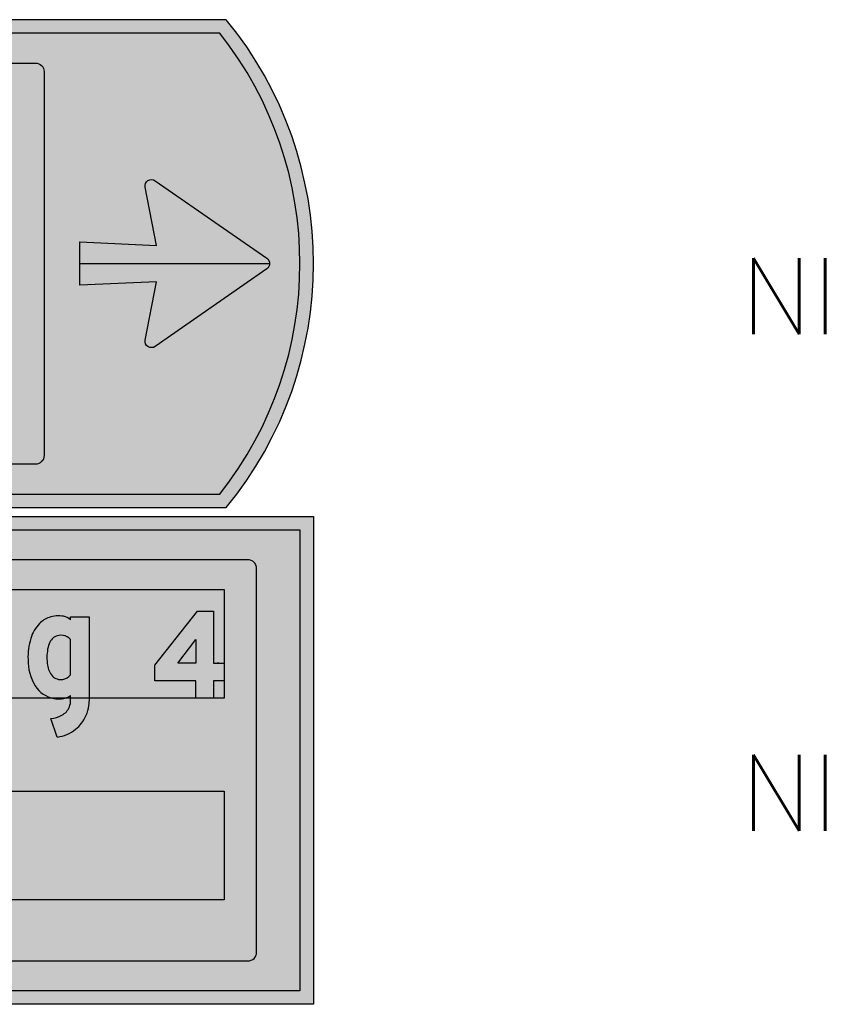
# Model space of a CAD drawing. Header units: millimetres. Extents: x 925 to 3012, y 1535 to 3416.
# Tile 9 of 9: x 2636 to 3012, y 2962 to 3416. Entities that reach past the tile are written whole.
import ezdxf

# ---------------------------------------------------------------- set-up
doc = ezdxf.new("R2010")
doc.units = ezdxf.units.MM
doc.header["$LTSCALE"] = 20
doc.layers.get('0').update_dxf_attribs({"linetype": 'CONTINUOUS'})
for name, color, linetype in [('1', 1, 'CONTINUOUS'), ('101', 1, 'CONTINUOUS'), ('107', 7, 'CONTINUOUS'), ('11', 1, 'CONTINUOUS'), ('135', 7, 'CONTINUOUS'), ('17', 7, 'CONTINUOUS'), ('27', 7, 'CONTINUOUS'), ('41', 1, 'CONTINUOUS'), ('87', 7, 'CONTINUOUS'), ('97', 7, 'CONTINUOUS')]:
    doc.layers.add(name, color=color, linetype=linetype)
doc.styles.get("Standard").update_dxf_attribs({"font": 'simplex.shx'})

# ---------------------------------------------------------------- blocks, each defined once
blk = doc.blocks.new('tbordfu16r')
at = {"layer": '135'}
blk.add_attdef('CAMTAG', (-275, 85), '', height=35, dxfattribs=at)
blk = doc.blocks.new('tbordfu06r')
at = {"layer": '135'}
blk.add_attdef('CAMTAG', (-275, 85), '', height=35, dxfattribs=at)
blk = doc.blocks.new('DZGOK')
for points in [[(140.2540280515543, 180.0000000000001), (140.2921348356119, 5.668933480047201), (140.2651950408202, -6.704647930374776, -0.06710246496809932), (137.1504956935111, -27.49701680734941, -0.04130487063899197), (132.5216808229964, -39.5936210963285, -0.1142922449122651), (108.8923471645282, -68.99729602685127, -0.1424166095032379), (66.85240182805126, -86.29647070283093), (52.28390983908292, -45.57086507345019, 0.1093768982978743), (77.82239118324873, -37.92734004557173, 0.1683291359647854), (94.88228299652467, -19.63189279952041, 0.1160855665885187), (97.34116041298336, -4.413100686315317), (97.34116041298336, 5.694906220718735, -0.1427299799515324), (76.52003760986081, -1.672242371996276, -0.06047286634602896), (59.24567507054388, -1.114731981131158, -0.2044505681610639), (16.68808975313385, 27.0383608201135, -0.1474303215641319), (0.3148977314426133, 85.17067646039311, -0.08761163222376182), (6.59449038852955, 131.9240923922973, -0.1210232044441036), (26.60173376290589, 164.9498576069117, -0.1051877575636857), (48.38405360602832, 178.5228768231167, -0.1331327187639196), (81.35907543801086, 180.9031940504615, -0.117615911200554), (97.56730547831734, 173.1653504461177), (97.56730547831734, 180.0000000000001)], [(97.63115118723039, 129.2757792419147, 0.08005257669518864), (89.84079196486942, 135.5464020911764, 0.1597538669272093), (70.60326603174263, 138.6259948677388, 0.2442652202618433), (50.19599890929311, 123.6779229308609, 0.06996047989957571), (45.06970069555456, 108.4529803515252, 0.08159832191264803), (44.88902338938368, 72.91696398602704, 0.14843563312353), (55.96193018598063, 48.63453172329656, 0.2408730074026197), (79.50815014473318, 41.33276310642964, 0.1726110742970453), (97.63115118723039, 51.14694345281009)]]:
    blk.add_lwpolyline(points, format="xyb", close=True)
blk = doc.blocks.new('SDZGOK')
h = blk.add_hatch(color=256)
edge = h.paths.add_edge_path()
edge.add_line((140.2540280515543, 180.0000000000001), (140.2921348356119, 5.668933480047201))
edge.add_line((140.2921348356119, 5.668933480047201), (140.2651950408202, -6.704647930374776))
edge.add_arc((61.59165358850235, -5.548817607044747), 78.68203142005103, 343.8025689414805, 359.15830107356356, ccw=False)
edge.add_arc((61.74563803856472, -5.576960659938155), 78.52631036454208, 334.32994643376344, 343.7909474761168, ccw=False)
edge.add_arc((57.23030334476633, -3.284407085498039), 83.58917719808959, 308.1736590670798, 334.25434348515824, ccw=False)
edge.add_arc((58.1210969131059, -5.346203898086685), 81.41978494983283, 276.1561297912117, 308.5775895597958, ccw=False)
edge.add_line((66.85240182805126, -86.29647070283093), (52.28390983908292, -45.57086507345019))
edge.add_arc((47.79154564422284, 15.92522600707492), 61.6599590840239, 274.1781047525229, 299.146192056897)
edge.add_arc((59.95011745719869, -4.16043086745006), 38.20500390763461, 297.891538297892, 336.1114392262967)
edge.add_arc((63.77844750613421, -6.798458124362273), 33.647371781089, 337.5789686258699, 364.0652700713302)
edge.add_line((97.34116041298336, -4.413100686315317), (97.34116041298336, 5.694906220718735))
edge.add_arc((74.28948084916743, 37.73781012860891), 39.47312530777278, 273.239409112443, 305.73125730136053, ccw=False)
edge.add_arc((70.17922340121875, 69.75904699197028), 71.71216790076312, 261.2302342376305, 275.0727368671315, ccw=False)
edge.add_arc((70.95320862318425, 62.82555059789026), 65.00327744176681, 213.4043684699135, 259.6240182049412, ccw=False)
edge.add_arc((104.9347926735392, 83.26533106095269), 104.6372436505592, 178.9566402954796, 212.5035191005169, ccw=False)
edge.add_arc((135.8416413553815, 90.76609325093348), 135.6422018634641, 162.3362280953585, 182.364196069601, ccw=False)
edge.add_arc((83.82086010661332, 107.7129563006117), 80.93263427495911, 134.9911019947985, 162.5933398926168, ccw=False)
edge.add_arc((69.39499270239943, 120.539082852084), 61.6731702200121, 109.9184307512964, 133.9373633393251, ccw=False)
edge.add_arc((69.2621601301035, 118.8892156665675), 63.18282104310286, 78.96206206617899, 109.2954599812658, ccw=False)
edge.add_arc((73.24344168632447, 143.059248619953), 38.70436302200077, 51.063937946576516, 77.89624409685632, ccw=False)
edge.add_line((97.56730547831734, 173.1653504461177), (97.56730547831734, 180.0000000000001))
edge.add_line((97.56730547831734, 180.0000000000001), (140.2540280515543, 180.0000000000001))
edge = h.paths.add_edge_path(flags=16)
edge.add_arc((74.27864005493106, 108.2381168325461), 31.43124267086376, 42.01485662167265, 60.32251467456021)
edge.add_arc((75.52574585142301, 107.7495701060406), 31.26634634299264, 62.75205774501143, 99.05816181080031)
edge.add_arc((74.78582687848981, 111.5117729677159), 27.43492016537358, 98.76916110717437, 153.675473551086)
edge.add_arc((101.7720745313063, 97.83656114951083), 57.68767247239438, 153.3875784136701, 169.3952569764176)
edge.add_arc((153.1292803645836, 90.13510085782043), 109.6011745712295, 170.3788823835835, 189.0384998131)
edge.add_arc((90.42162461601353, 79.01418510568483), 45.93902349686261, 187.6270431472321, 221.3993882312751)
edge.add_arc((74.87378258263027, 68.00415217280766), 27.07102431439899, 225.685107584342, 279.8571848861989)
edge.add_arc((74.77886265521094, 71.70611298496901), 30.73933218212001, 278.8501839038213, 318.0237188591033)
edge.add_line((97.63115118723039, 51.14694345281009), (97.63115118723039, 129.2757792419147))
blk = doc.blocks.new('DZ4KK')
blk.add_line((146.4215318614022, 77.43262933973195), (142.2802041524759, 77.43262933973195))
for points in [[(133.5627477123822, 38.20912355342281), (133.5627477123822, 0), (93.66298710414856, 0), (93.66298710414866, 38.20912355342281), (1.516298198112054e-14, 38.20912355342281), (1.516298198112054e-14, 72.51094593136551), (97.10617049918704, 192.06), (133.5627477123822, 192.06), (133.5627477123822, 77.43262933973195), (157.9084053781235, 77.43262933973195), (157.9084053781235, 38.20912355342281)], [(93.66298710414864, 77.43262933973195), (52.7488442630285, 77.43262933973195), (93.66298710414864, 129.5052187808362)]]:
    blk.add_lwpolyline(points, close=True)
blk = doc.blocks.new('SDZ4KK')
h = blk.add_hatch(color=256)
h.dxf.hatch_style = 1
h.paths.add_polyline_path([(93.66298710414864, 77.43262933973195), (52.7488442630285, 77.43262933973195), (93.66298710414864, 129.5052187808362)], flags=16)
h.paths.add_polyline_path([(133.5627477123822, 38.20912355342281), (133.5627477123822, 0), (93.66298710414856, 0), (93.66298710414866, 38.20912355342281), (1.516298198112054e-14, 38.20912355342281), (1.516298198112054e-14, 72.51094593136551), (97.10617049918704, 192.06), (133.5627477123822, 192.06), (133.5627477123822, 77.43262933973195), (157.9084053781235, 77.43262933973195), (157.9084053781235, 38.20912355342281)])
edge = h.paths.add_edge_path(flags=16)
edge.add_line((146.4215318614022, 77.43262933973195), (142.2802041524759, 77.43262933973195))

msp = doc.modelspace()

# ---------------------------------------------------------------- hatches: boundary and pattern name
at = {"layer": '101'}
h = msp.add_hatch(color=256, dxfattribs=at)
h.dxf.hatch_style = 1
h.paths.add_polyline_path([(2024.431818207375, 3409.659090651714), (2024.431818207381, 3197.159090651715), (2727.985578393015, 3197.159090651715, 0.3477293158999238), (2727.985578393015, 3409.659090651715)])
h.paths.add_polyline_path([(2749.642566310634, 3305.873505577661), (2698.142565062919, 3341.623787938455, 0.6877163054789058), (2693.512281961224, 3338.469216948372), (2698.746940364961, 3311.803857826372), (2663.431818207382, 3313.409090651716), (2663.431818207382, 3293.409090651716), (2698.746940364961, 3295.014323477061), (2693.468041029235, 3268.123600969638, 0.6598819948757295), (2698.142565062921, 3265.194393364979), (2749.642566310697, 3300.944675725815, 0.5231472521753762)], flags=16)
h.paths.add_polyline_path([(2044.431818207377, 3214.909090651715), (2044.431818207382, 3391.837461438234, -0.4142135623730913), (2048.503447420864, 3395.909090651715), (2642.931818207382, 3395.909090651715, -0.4142135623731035), (2646.931818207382, 3391.909090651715), (2646.931818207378, 3214.909090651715, -0.4142135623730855), (2642.931818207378, 3210.909090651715), (2048.431818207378, 3210.909090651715, -0.4142135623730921)], flags=16)
h = msp.add_hatch(color=256, dxfattribs=at)
h.dxf.hatch_style = 1
h.paths.add_polyline_path([(2061.37805879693, 3180.568181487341, 0.3477293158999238), (2061.378058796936, 2968.068181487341), (2764.93181898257, 2968.068181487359), (2764.93181898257, 3180.568181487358)])
h.paths.add_polyline_path([(2142.431818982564, 3162.818181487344, -0.4142135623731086), (2146.431818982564, 3166.818181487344), (2740.931818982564, 3166.818181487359, -0.4142135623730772), (2744.931818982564, 3162.818181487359), (2744.931818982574, 2985.818181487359, -0.4142135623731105), (2740.931818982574, 2981.818181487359), (2146.431818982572, 2981.818181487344, -0.4142135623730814), (2142.431818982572, 2985.818181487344)], flags=16)
h.paths.add_polyline_path([(2039.721070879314, 3071.853766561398), (2091.22107212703, 3036.103484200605, 0.6877163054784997), (2095.851355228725, 3039.258055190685), (2090.616696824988, 3065.923414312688), (2125.931818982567, 3064.318181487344), (2125.931818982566, 3084.318181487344), (2090.616696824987, 3082.712948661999), (2095.895596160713, 3109.603671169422, 0.6598819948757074), (2091.221072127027, 3112.532878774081), (2039.721070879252, 3076.782596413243, 0.523147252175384)], flags=16)
at = {"layer": '107'}
h = msp.add_hatch(color=256, dxfattribs=at)
h.dxf.hatch_style = 1
h.paths.add_polyline_path([(2018.181818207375, 3415.909090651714), (2018.181818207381, 3190.909090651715), (2730.977120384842, 3190.909090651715, 0.3573750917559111), (2730.977120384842, 3415.909090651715)])
h.paths.add_polyline_path([(2024.431818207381, 3197.159090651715), (2727.985578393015, 3197.159090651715, 0.3477293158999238), (2727.985578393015, 3409.659090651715), (2024.431818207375, 3409.659090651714)], flags=16)
h.paths.add_polyline_path([(2642.931818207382, 3395.909090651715, -0.4142135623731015), (2646.931818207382, 3391.909090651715), (2646.931818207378, 3214.909090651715, -0.4142135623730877), (2642.931818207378, 3210.909090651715), (2048.431818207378, 3210.909090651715, -0.4142135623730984), (2044.431818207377, 3214.909090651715), (2044.431818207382, 3391.837461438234, -0.4142135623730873), (2048.503447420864, 3395.909090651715)], flags=0)
h.paths.add_polyline_path([(2749.642566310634, 3305.873505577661), (2698.142565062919, 3341.623787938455, 0.6877163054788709), (2693.512281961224, 3338.469216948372), (2698.746940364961, 3311.803857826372), (2663.431818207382, 3313.409090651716), (2663.431818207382, 3293.409090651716), (2698.746940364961, 3295.014323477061), (2693.468041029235, 3268.123600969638, 0.6598819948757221), (2698.142565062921, 3265.194393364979), (2749.642566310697, 3300.944675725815, 0.5231472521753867)], flags=0)
h.paths.add_polyline_path([(2048.503447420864, 3395.909090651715, 0.4142135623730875), (2044.431818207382, 3391.837461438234), (2044.431818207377, 3214.909090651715, 0.4142135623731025), (2048.431818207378, 3210.909090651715), (2642.931818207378, 3210.909090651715, 0.4142135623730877), (2646.931818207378, 3214.909090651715), (2646.931818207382, 3391.909090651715, 0.4142135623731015), (2642.931818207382, 3395.909090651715)], flags=0)
h = msp.add_hatch(color=256, dxfattribs=at)
h.dxf.hatch_style = 1
edge = h.paths.add_edge_path()
edge.add_arc((2642.931818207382, 3391.909090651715), 4, 0, 90, ccw=False)
edge.add_line((2646.931818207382, 3391.909090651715), (2646.931818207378, 3214.909090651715))
edge.add_arc((2642.931818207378, 3214.909090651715), 4, -90, 0, ccw=False)
edge.add_line((2642.931818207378, 3210.909090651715), (2048.431818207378, 3210.909090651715))
edge.add_arc((2048.431818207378, 3214.909090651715), 4, 180, 270, ccw=False)
edge.add_line((2044.431818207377, 3214.909090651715), (2044.431818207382, 3391.837461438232))
edge.add_arc((2048.503447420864, 3391.837461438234), 4.071629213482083, 90.00000000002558, 180.0000000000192, ccw=False)
edge.add_line((2048.503447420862, 3395.909090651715), (2642.931818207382, 3395.909090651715))
h = msp.add_hatch(color=256, dxfattribs=at)
h.dxf.hatch_style = 1
h.paths.add_polyline_path([(2749.642566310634, 3300.944675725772, 0.5231472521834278), (2749.642566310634, 3305.873505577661), (2698.142565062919, 3341.623787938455, 0.687716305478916), (2693.512281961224, 3338.469216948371), (2698.746940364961, 3311.803857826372), (2663.431818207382, 3313.409090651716), (2663.431818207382, 3293.409090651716), (2698.746940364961, 3295.014323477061), (2693.468041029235, 3268.123600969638, 0.6598819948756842), (2698.142565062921, 3265.194393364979)])
h = msp.add_hatch(color=256, dxfattribs=at)
h.dxf.hatch_style = 1
h.paths.add_polyline_path([(2058.386516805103, 3186.818181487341, 0.357375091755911), (2058.38651680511, 2961.818181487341), (2771.18181898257, 2961.818181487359), (2771.18181898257, 3186.818181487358)])
h.paths.add_polyline_path([(2764.93181898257, 3180.568181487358), (2061.37805879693, 3180.568181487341, 0.3477293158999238), (2061.378058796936, 2968.068181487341), (2764.93181898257, 2968.068181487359)], flags=16)
h.paths.add_polyline_path([(2740.931818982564, 3166.818181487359, -0.4142135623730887), (2744.931818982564, 3162.818181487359), (2744.931818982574, 2985.818181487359, -0.4142135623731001), (2740.931818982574, 2981.818181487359), (2146.431818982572, 2981.818181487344, -0.4142135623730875), (2142.431818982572, 2985.818181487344), (2142.431818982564, 3162.818181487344, -0.4142135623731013), (2146.431818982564, 3166.818181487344)], flags=0)
h.paths.add_polyline_path([(2039.721070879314, 3071.853766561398), (2091.22107212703, 3036.103484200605, 0.6877163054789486), (2095.851355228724, 3039.258055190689), (2090.616696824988, 3065.923414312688), (2125.931818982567, 3064.318181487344), (2125.931818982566, 3084.318181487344), (2090.616696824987, 3082.712948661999), (2095.895596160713, 3109.603671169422, 0.659881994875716), (2091.221072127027, 3112.532878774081), (2039.721070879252, 3076.782596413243, 0.5231472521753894)], flags=0)
h.paths.add_polyline_path([(2146.431818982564, 3166.818181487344, 0.4142135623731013), (2142.431818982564, 3162.818181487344), (2142.431818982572, 2985.818181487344, 0.4142135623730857), (2146.431818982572, 2981.818181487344), (2740.931818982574, 2981.818181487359, 0.4142135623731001), (2744.931818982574, 2985.818181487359), (2744.931818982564, 3162.818181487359, 0.4142135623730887), (2740.931818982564, 3166.818181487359)], flags=0)
h = msp.add_hatch(color=256, dxfattribs=at)
h.dxf.hatch_style = 1
edge = h.paths.add_edge_path()
edge.add_arc((2146.431818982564, 3162.818181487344), 4, 90, 180.0000000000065)
edge.add_line((2142.431818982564, 3162.818181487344), (2142.431818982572, 2985.818181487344))
edge.add_arc((2146.431818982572, 2985.818181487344), 4, 180.0000000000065, 270)
edge.add_line((2146.431818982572, 2981.818181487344), (2740.931818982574, 2981.818181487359))
edge.add_arc((2740.931818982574, 2985.818181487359), 4, 270, 360)
edge.add_line((2744.931818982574, 2985.818181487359), (2744.931818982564, 3162.818181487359))
edge.add_arc((2740.931818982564, 3162.818181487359), 4, 0, 90)
edge.add_line((2740.931818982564, 3166.818181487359), (2146.431818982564, 3166.818181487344))

# ---------------------------------------------------------------- linework, layer by layer
at = {"layer": '1'}
msp.add_line((2663.431818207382, 3303.409090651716), (2750.931818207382, 3303.409090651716), dxfattribs=at)
for points in [[(2157.431818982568, 3103.068181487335), (2157.431818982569, 3153.068181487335), (2244.931818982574, 3153.068181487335), (2244.931818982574, 3103.068181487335), (2244.931818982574, 3153.068181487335), (2729.931818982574, 3153.068181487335), (2729.931818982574, 3103.068181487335), (2157.431818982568, 3103.068181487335)], [(2157.431818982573, 3010.068181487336), (2157.431818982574, 3060.068181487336), (2244.931818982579, 3060.068181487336), (2244.931818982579, 3010.068181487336), (2244.931818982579, 3060.068181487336), (2729.931818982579, 3060.068181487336), (2729.931818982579, 3010.068181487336), (2157.431818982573, 3010.068181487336)]]:
    msp.add_lwpolyline(points, dxfattribs=at)
at = {"layer": '11'}
for points in [[(2018.181818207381, 3190.909090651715), (2730.977120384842, 3190.909090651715, 0.3573750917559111), (2730.977120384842, 3415.909090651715), (2018.181818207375, 3415.909090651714)], [(2771.18181898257, 2961.818181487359), (2058.38651680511, 2961.818181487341, -0.3573750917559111), (2058.386516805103, 3186.818181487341), (2771.18181898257, 3186.818181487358)]]:
    msp.add_lwpolyline(points, format="xyb", close=True, dxfattribs=at)
at = {"layer": '27'}
for points in [[(2642.931818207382, 3395.909090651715, -0.4142135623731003), (2646.931818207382, 3391.909090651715), (2646.931818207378, 3214.909090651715, -0.4142135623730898), (2642.931818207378, 3210.909090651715), (2048.431818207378, 3210.909090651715, -0.4142135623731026), (2044.431818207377, 3214.909090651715), (2044.431818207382, 3391.837461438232, -0.4142135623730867), (2048.503447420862, 3395.909090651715)], [(2146.431818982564, 3166.818181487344, 0.4142135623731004), (2142.431818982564, 3162.818181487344), (2142.431818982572, 2985.818181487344, 0.4142135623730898), (2146.431818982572, 2981.818181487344), (2740.931818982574, 2981.818181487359, 0.4142135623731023), (2744.931818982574, 2985.818181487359), (2744.931818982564, 3162.818181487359, 0.4142135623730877), (2740.931818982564, 3166.818181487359)]]:
    msp.add_lwpolyline(points, format="xyb", close=True, dxfattribs=at)
at = {"layer": '87', "flags": 128}
msp.add_lwpolyline([(2698.746940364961, 3311.803857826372), (2693.468041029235, 3338.694580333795, -0.6598936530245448), (2698.142645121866, 3341.62373236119), (2749.642577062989, 3305.873498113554, -0.5231444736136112), (2749.642577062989, 3300.944683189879), (2698.142645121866, 3265.194448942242, -0.6598936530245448), (2693.468041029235, 3268.123600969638), (2698.746940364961, 3295.014323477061), (2663.431818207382, 3293.409090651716), (2663.431818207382, 3313.409090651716)], format="xyb", close=True, dxfattribs=at)
at = {"layer": '97'}
for points in [[(2024.431818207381, 3197.159090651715), (2727.985578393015, 3197.159090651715, 0.3477293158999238), (2727.985578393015, 3409.659090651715), (2024.431818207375, 3409.659090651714)], [(2764.93181898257, 2968.068181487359), (2061.378058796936, 2968.068181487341, -0.3477293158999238), (2061.37805879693, 3180.568181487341), (2764.93181898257, 3180.568181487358)]]:
    msp.add_lwpolyline(points, format="xyb", close=True, dxfattribs=at)

# ---------------------------------------------------------------- block references
at = {"layer": '101', "xscale": 0.202011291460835, "yscale": 0.208333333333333, "zscale": 0.202011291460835}
for name, p in [('SDZ4KK', (2698.014034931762, 3103.068181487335)), ('SDZGOK', (2639.43076040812, 3103.068181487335))]:
    msp.add_blockref(name, p, dxfattribs=at)
at = {"layer": '17'}
ref = msp.add_blockref('tbordfu06r', (2018.181818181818, 3190.909090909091), dxfattribs=at)
ref.add_attrib('CAMTAG', 'NI', (2968.181818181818, 3270.909090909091), dxfattribs={"layer": '135', "height": 35})
ref = msp.add_blockref('tbordfu16r', (2018.181818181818, 2961.818181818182), dxfattribs=at)
ref.add_attrib('CAMTAG', 'NI', (2968.181818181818, 3041.818181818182), dxfattribs={"layer": '135', "height": 35})
at = {"layer": '41', "xscale": 0.202011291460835, "yscale": 0.208333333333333, "zscale": 0.202011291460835}
for name, p in [('DZ4KK', (2698.014034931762, 3103.068181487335)), ('DZGOK', (2639.43076040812, 3103.068181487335))]:
    msp.add_blockref(name, p, dxfattribs=at)

doc.saveas('drawing.dxf')
